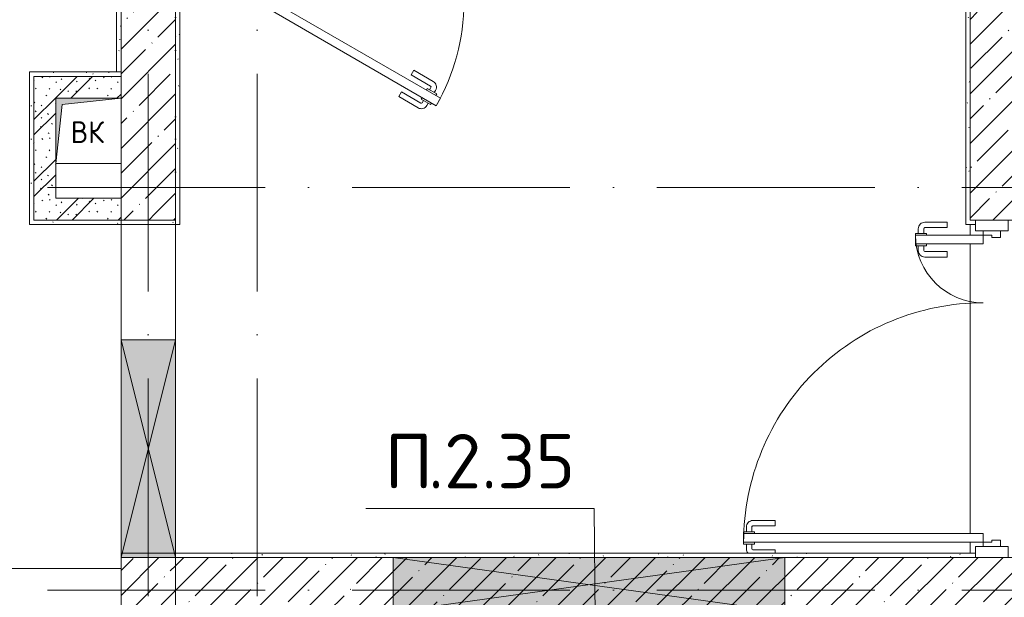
# Model space of a CAD drawing. Header units: millimetres. Extents: x 83162 to 161202, y 56220 to 105342.
# Tile 31 of 209: x 109880 to 114403, y 85017 to 87670. Entities that reach past the tile are written whole.
import ezdxf

# ---------------------------------------------------------------- set-up
doc = ezdxf.new("R2010")
doc.units = ezdxf.units.MM
doc.linetypes.add('4_ Штрихпунктир_ 10 х 2 мм', pattern=[1400, 1000, -200, 0, -200])
for name, color, linetype, lineweight in [('A-____-NOTE-TEXT', 5, 'Continuous', 9), ('A-DETL-____-THIN', 7, 'Continuous', 9), ('A-DETL-GENF-OTLN', 7, 'Continuous', 9), ('A-DOOR-____-MCUT', 7, 'Continuous', 18), ('A-DOOR-____-OTLN', 7, 'Continuous', 9), ('A-DOOR-FRAM-MCUT', 7, 'Continuous', 18), ('A-DOOR-OPNG-OTLN', 7, 'Continuous', 9), ('A-FLOR-____-OTLN', 7, 'Continuous', 9), ('A-GLAZ-____-MCUT', 7, 'Continuous', 9), ('A-GLAZ-____-OTLN', 7, 'Continuous', 9), ('A-GLAZ-CWMG-MCUT', 7, 'Continuous', 9), ('A-GLAZ-CWMG-OTLN', 7, 'Continuous', 9), ('A-WALL-____-MCUT', 7, 'Continuous', 9), ('A-WALL-____-PATT', 7, 'Continuous', 9), ('G-____-____-TEXT', 7, 'Continuous', 9), ('I-WALL-____-MCUT', 7, 'Continuous', 9), ('M-EQPM-____-OTLN', 7, 'Continuous', 9), ('S-GRID-____-OTLN', 7, 'Continuous', 9)]:
    doc.layers.add(name, color=color, linetype=linetype, lineweight=lineweight)
doc.styles.add('GOST Common', font='GOST_Common.ttf', dxfattribs={"height": 100})
doc.styles.add('ISOCPEUR', font='isocpeur.ttf', dxfattribs={"height": 250})
pattern_1 = [(45, (0, 0), (-114.04925, 114.04925), []), (45, (114.05, 0), (-114.04925, 114.04925), [201.613, -40.323, 3.353, -36.97])]
pattern_2 = [(135, (150.28, 188.64), (-282.8427, 3e-14), [5, -395]), (135, (174.9, 237.36), (-282.8427, 3e-14), [5, -395]), (135, (211.96, 236.53), (-282.8427, 3e-14), [5, -395]), (135, (114.96, 223.96), (-282.8427, 3e-14), [5, -395]), (135, (77.54, 223.96), (-282.8427, 3e-14), [5, -395]), (135, (57.44, 184.52), (-282.8427, 3e-14), [5, -395]), (135, (66.21, 142.9), (-282.8427, 3e-14), [5, -395]), (135, (107.33, 161), (-282.8427, 3e-14), [5, -395]), (135, (99.08, 130.94), (-282.8427, 3e-14), [5, -395]), (135, (22.6, 136.46), (-282.8427, 3e-14), [5, -395]), (135, (21.16, 168.08), (-282.8427, 3e-14), [5, -395]), (135, (46.13, 96.12), (-282.8427, 3e-14), [5, -395]), (135, (3.54, 74.6), (-282.8427, 3e-14), [5, -395]), (135, (40.3, 47.56), (-282.8427, 3e-14), [5, -395]), (135, (39.77, 18.47), (-282.8427, 3e-14), [5, -395]), (135, (76.94, 37.28), (-282.8427, 3e-14), [5, -395]), (135, (114.18, 62.4), (-282.8427, 3e-14), [5, -395]), (135, (139.87, 90.2), (-282.8427, 3e-14), [5, -395]), (135, (141.44, 15.82), (-282.8427, 3e-14), [5, -395]), (135, (188.69, 26.73), (-282.8427, 3e-14), [5, -395]), (135, (176.14, 51.36), (-282.8427, 3e-14), [5, -395]), (135, (177.03, 0), (-282.8427, 3e-14), [5, -395]), (135, (276.61, 8.22), (-282.8427, 3e-14), [5, -395]), (135, (271.19, 31.72), (-282.8427, 3e-14), [5, -395]), (135, (268.29, 119.65), (-282.8427, 3e-14), [5, -395]), (135, (237.92, 101.95), (-282.8427, 3e-14), [5, -395]), (135, (237.92, 158.27), (-282.8427, 3e-14), [5, -395]), (135, (260.4, 204.35), (-282.8427, 3e-14), [5, -395]), (135, (275.54, 235.4), (-282.8427, 3e-14), [5, -395]), (135, (117.62, 268.96), (-282.8427, 3e-14), [5, -395]), (135, (203.62, 273.83), (-282.8427, 3e-14), [5, -395]), (135, (47.24, 279.3), (-282.8427, 3e-14), [5, -395]), (135, (23.2, 266.16), (-282.8427, 3e-14), [5, -395]), (135, (42.78, 232.52), (-282.8427, 3e-14), [5, -395]), (135, (177.76, 90.57), (-282.8427, 3e-14), [5, -395]), (135, (181.12, 121.8), (-282.8427, 3e-14), [5, -395]), (135, (206.73, 172.06), (-282.8427, 3e-14), [5, -395]), (135, (143.14, 136.62), (-282.8427, 3e-14), [5, -395]), (135, (211.51, 131.86), (-282.8427, 3e-14), [5, -395]), (135, (81.47, 95.1), (-282.8427, 3e-14), [5, -395]), (135, (235.13, 60.46), (-282.8427, 3e-14), [5, -395]), (135, (242.24, 4.89), (-282.8427, 3e-14), [5, -395]), (45, (0, 106.07), (-282.8427, 0), []), (45, (106.07, 0), (-282.8427, 0), []), (45, (176.78, 0), (-282.8427, 0), []), (45, (0, 176.78), (-282.8427, 0), [])]
pattern_3 = [(0, (0, 0), (203.2, 50.8), [3.353, -149.047, 3.353, -149.047, -812.8]), (0, (0, 0), (203.2, 50.8), [-304.8, 3.353, -301.447, 3.353, -149.047, -355.6]), (0, (0, 0), (203.2, 50.8), [-762, 3.353, -98.247, 3.353, -250.647]), (120, (76.2, 25.4), (-145.59409, 150.576362), [3.353, -149.047, 3.353, -149.047, -812.8]), (120, (76.2, 25.4), (-145.59409, 150.576362), [-304.8, 3.353, -301.447, 3.353, -149.047, -355.6]), (120, (76.2, 25.4), (-145.59409, 150.576362), [-762, 3.353, -98.247, 3.353, -250.647]), (240, (101.6, 127), (-57.60591, -201.376362), [3.353, -149.047, 3.353, -149.047, -812.8]), (240, (101.6, 127), (-57.60591, -201.376362), [-304.8, 3.353, -301.447, 3.353, -149.047, -355.6]), (240, (101.6, 127), (-57.60591, -201.376362), [-762, 3.353, -98.247, 3.353, -250.647])]

# ---------------------------------------------------------------- blocks, each defined once
blk = doc.blocks.new('АР_Канал вертикальный прямоугольный - ВК-4422902-ВКК_01_К3_З_ЭОМ_греющий кабель_')
at = {"layer": 'A-DETL-GENF-OTLN', "lineweight": 5, "true_color": 0xf4f4f4}
blk.add_hatch(color=7, dxfattribs=at).paths.add_polyline_path([(-150, -150), (-120, 120), (150, 150), (-150, 150)])
at = {"layer": 'A-DETL-GENF-OTLN', "color": 254, "lineweight": 13, "true_color": 0xcccccc}
for p, q in [((150, 150), (-150, 150)), ((-150, 150), (-150, -150)), ((150, 150), (-150, 150)), ((-150, 150), (-150, -150)), ((-120, 120), (150, 150)), ((-120, 120), (150, 150)), ((150, -150), (150, 150)), ((-150, -150), (-120, 120)), ((-150, -150), (-120, 120)), ((-150, -150), (150, -150))]:
    blk.add_line(p, q, dxfattribs=at)
at = {"layer": 'M-EQPM-____-OTLN', "color": 254, "lineweight": 5, "true_color": 0xcccccc}
for p, q in [((-150, -150), (-150, 150)), ((-150, 150), (150, 150)), ((150, 150), (150, -150)), ((150, -150), (-150, -150))]:
    blk.add_line(p, q, dxfattribs=at)
blk = doc.blocks.new('АР_Дверь_Панель двупольная - АР_Дверь_Панель двупольная_Остекленная 1100_350-4608551-ВКК_01_К3_З_ЭОМ_греющий кабель_')
at = {"layer": 'A-DOOR-____-MCUT', "color": 254, "lineweight": 13, "true_color": 0xcccccc}
for p, q in [((-705, 40), (-705, 1140)), ((-705, 1140), (-665, 1140)), ((-665, 1140), (-665, 40)), ((705, 350), (665, 350)), ((665, 350), (665, 40)), ((705, 40), (705, 350)), ((-665, 40), (-705, 40)), ((665, 40), (705, 40))]:
    blk.add_line(p, q, dxfattribs=at)
at = {"layer": 'A-DOOR-____-OTLN', "color": 254, "lineweight": 5, "true_color": 0xcccccc}
for p, q in [((-713, 1140), (-713, 1090)), ((-705, 1140), (-713, 1140)), ((-665, 1140), (-657, 1140)), ((-657, 1140), (-657, 1090)), ((-740, 995), (-740, 1097.5)), ((-713, 1127.5), (-735, 1127.5)), ((-713, 1102.5), (-735, 1102.5)), ((-713, 1090), (-705, 1090)), ((-657, 1090), (-665, 1090)), ((-657, 1127.5), (-635, 1127.5)), ((-657, 1102.5), (-635, 1102.5)), ((-630, 995), (-630, 1097.5)), ((-605, 995), (-605, 1097.5)), ((-740, 995), (-755, 995)), ((-630, 995), (-605, 995)), ((657, 337.5), (635, 337.5)), ((657, 350), (657, 300)), ((665, 350), (657, 350)), ((705, 350), (713, 350)), ((713, 350), (713, 300)), ((713, 337.5), (735, 337.5)), ((605, 205), (605, 307.5)), ((630, 205), (630, 307.5)), ((657, 312.5), (635, 312.5)), ((657, 300), (665, 300)), ((713, 300), (705, 300)), ((713, 312.5), (735, 312.5)), ((740, 205), (740, 307.5)), ((765, 205), (765, 307.5)), ((630, 205), (605, 205)), ((740, 205), (765, 205))]:
    blk.add_line(p, q, dxfattribs=at)
for centre, radius, start, end in [((-705, 40), 1100, 0, 90), ((-735, 1097.5), 30, 90, 132.4185), ((-735, 1097.5), 4.99, 90, 180), ((-635, 1097.5), 30, 360, 90), ((-635, 1097.5), 4.99, 0, 90), ((705, 40), 310, 90, 180), ((635, 307.5), 30, 90, 180), ((735, 307.5), 30, 0, 90), ((635, 307.5), 4.99, 90, 180), ((735, 307.5), 4.99, 0, 90)]:
    blk.add_arc(centre, radius, start, end, dxfattribs=at)
at = {"layer": 'A-DOOR-FRAM-MCUT', "color": 254, "lineweight": 13, "true_color": 0xcccccc}
for p, q in [((-725, 40), (-705, 40)), ((-725, -40), (-725, 40)), ((-705, 40), (-705, 0)), ((705, 0), (695, 0)), ((695, 0), (695, -40)), ((725, 40), (705, 40)), ((705, 40), (705, 0)), ((725, -40), (725, 40)), ((-695, -40), (-725, -40)), ((-705, 0), (-695, 0)), ((-695, 0), (-695, -40)), ((695, -40), (725, -40))]:
    blk.add_line(p, q, dxfattribs=at)
blk = doc.blocks.new('Прямоугольный импост - 150Х50-4608515-ВКК_01_К3_З_ЭОМ_греющий кабель_')
at = {"layer": 'A-GLAZ-CWMG-MCUT', "color": 254, "lineweight": 5, "true_color": 0xcccccc}
for p, q in [((-50, 75), (0, 75)), ((-50, 40), (-50, 75)), ((0, 75), (0, -75)), ((-50, -75), (-50, -40)), ((0, -75), (-50, -75))]:
    blk.add_line(p, q, dxfattribs=at)
blk = doc.blocks.new('Прямоугольный импост - 150Х50-4608517-ВКК_01_К3_З_ЭОМ_греющий кабель_')
at = {"layer": 'A-GLAZ-CWMG-MCUT', "color": 254, "lineweight": 5, "true_color": 0xcccccc}
for p, q in [((0, 75), (-50, 75)), ((-50, 75), (-50, 40)), ((0, -75), (0, 75)), ((-50, -40), (-50, -75)), ((-50, -75), (0, -75))]:
    blk.add_line(p, q, dxfattribs=at)
blk = doc.blocks.new('АР_Отверстие прямоугольное - ОВВ-4522160-ВКК_01_К3_З_ЭОМ_греющий кабель_')
at = {"layer": 'A-DETL-GENF-OTLN', "lineweight": 5, "true_color": 0xf9f9f9}
blk.add_hatch(color=7, dxfattribs=at).paths.add_polyline_path([(1025, -125), (1025, 125), (-775, 125), (-775, -125), (-249, -125)])
at = {"layer": 'A-DETL-GENF-OTLN', "color": 254, "lineweight": 5, "true_color": 0xcccccc}
for p, q in [((1025, 125), (-775, -125)), ((-775, 125), (1025, -125))]:
    blk.add_line(p, q, dxfattribs=at)
at = {"layer": 'A-DETL-GENF-OTLN', "color": 254, "lineweight": 13, "true_color": 0xcccccc}
for p, q in [((1025, 125), (-775, 125)), ((-775, 125), (-775, -125)), ((1025, -125), (1025, 125)), ((-775, -125), (1025, -125))]:
    blk.add_line(p, q, dxfattribs=at)
at = {"layer": 'A-GLAZ-____-MCUT', "color": 254, "lineweight": 5, "true_color": 0xcccccc}
for p, q in [((-775, 125), (-775, -125)), ((1025, 125), (1025, -125))]:
    blk.add_line(p, q, dxfattribs=at)
blk = doc.blocks.new('АР_Проем - Настраиваемый-3611146-ВКК_01_К3_З_ЭОМ_греющий кабель_')
at = {"layer": 'A-DOOR-OPNG-OTLN', "color": 254, "lineweight": 5, "true_color": 0xcccccc}
for p, q in [((-775, 125), (225, 125)), ((225, 125), (775, 125)), ((-775, -125), (225, -125)), ((225, -125), (775, -125))]:
    blk.add_line(p, q, dxfattribs=at)
blk = doc.blocks.new('АР_Отверстие прямоугольное - ОВВ-4520630-ВКК_01_К3_З_ЭОМ_греющий кабель_')
at = {"layer": 'A-DETL-GENF-OTLN', "lineweight": 5, "true_color": 0xf9f9f9}
blk.add_hatch(color=7, dxfattribs=at).paths.add_polyline_path([(-375, -125), (625, -125), (625, 125), (-375, 125)])
at = {"layer": 'A-DETL-GENF-OTLN', "color": 254, "lineweight": 5, "true_color": 0xcccccc}
for p, q in [((625, 125), (-375, -125)), ((-375, 125), (625, -125))]:
    blk.add_line(p, q, dxfattribs=at)
at = {"layer": 'A-DETL-GENF-OTLN', "color": 254, "lineweight": 13, "true_color": 0xcccccc}
for p, q in [((625, 125), (-375, 125)), ((-375, 125), (-375, -125)), ((625, -125), (625, 125)), ((-375, -125), (625, -125))]:
    blk.add_line(p, q, dxfattribs=at)
at = {"layer": 'A-GLAZ-____-MCUT', "color": 254, "lineweight": 5, "true_color": 0xcccccc}
for p, q in [((-375, 125), (-375, -125)), ((625, 125), (625, -125))]:
    blk.add_line(p, q, dxfattribs=at)
blk = doc.blocks.new('АР_Дверь однопольная - 1100х2100h_1000__Глухая_с_у_ МГН_EI30-4614996-ВКК_01_К3_З_ЭОМ_греющий кабель_')
at = {"layer": 'A-DOOR-____-MCUT', "color": 254, "lineweight": 13, "true_color": 0xcccccc}
for p, q in [((-347.7, 525), (-367.7, 490.4)), ((475, 50), (-347.7, 525)), ((-367.7, 490.4), (455, 15.4)), ((455, 15.4), (475, 50))]:
    blk.add_line(p, q, dxfattribs=at)
at = {"layer": 'A-DOOR-____-OTLN', "color": 254, "lineweight": 5, "true_color": 0xcccccc}
for p, q in [((-326.1, 512.5), (-322.1, 519.4)), ((-322.1, 519.4), (-278.8, 494.4)), ((-311.2, 513.2), (-305.2, 523.6)), ((-289.6, 500.7), (-283.6, 511.1)), ((-188, 461.7), (-276.8, 512.9)), ((-175.5, 483.3), (-264.3, 534.6)), ((-346.1, 477.9), (-350.1, 470.9)), ((-350.1, 470.9), (-306.8, 445.9)), ((-339.2, 464.7), (-345.3, 454.3)), ((-306.8, 445.9), (-302.8, 452.9)), ((-278.8, 494.4), (-282.8, 487.5)), ((-188, 461.7), (-175.5, 483.3)), ((-245.5, 362.1), (-334.3, 413.3)), ((-317.6, 452.2), (-323.6, 441.8)), ((-233, 383.7), (-321.8, 435)), ((-233, 383.7), (-245.5, 362.1))]:
    blk.add_line(p, q, dxfattribs=at)
for centre, radius, start, end in [((475, 50), 950, 150, 180), ((-279.3, 508.6), 30, 60, 150), ((-279.3, 508.6), 4.99, 60, 150), ((-319.3, 439.3), 30, 150, 240), ((-319.3, 439.3), 4.99, 150, 240)]:
    blk.add_arc(centre, radius, start, end, dxfattribs=at)
at = {"layer": 'A-DOOR-FRAM-MCUT', "color": 254, "lineweight": 13, "true_color": 0xcccccc}
for p, q in [((-535, 50), (-550, 50)), ((-475, 50), (-535, 50)), ((-535, 50), (-535, -30)), ((-475, 10), (-475, 50)), ((535, 50), (475, 50)), ((475, 50), (475, 10)), ((535, -30), (535, 50)), ((535, 50), (550, 50)), ((-465, 10), (-475, 10)), ((-465, -30), (-465, 10)), ((475, 10), (465, 10)), ((465, 10), (465, -30)), ((-535, -30), (-550, -30)), ((-535, -30), (-465, -30)), ((465, -30), (535, -30)), ((535, -30), (550, -30))]:
    blk.add_line(p, q, dxfattribs=at)
blk = doc.blocks.new('240311_Наметкина 10_РД_АР_К3_R21_rvt-1-ВКК_01_К3_З_ЭОМ_греющий кабель_')
at = {"layer": 'A-WALL-____-PATT', "lineweight": 5, "true_color": 0xcccccc}
h = blk.add_hatch(dxfattribs=at)
h.set_pattern_fill('FP_1', color=254, style=0, pattern_type=2)
h.set_pattern_definition(pattern_1)
h.paths.add_polyline_path([(110595, 86780), (110595, 91000), (110345, 91000), (110345, 86780)])
h = blk.add_hatch(dxfattribs=at)
h.set_pattern_fill('FP_1', color=254, style=0, pattern_type=2)
h.set_pattern_definition(pattern_1)
h.paths.add_polyline_path([(114245, 86750), (114495, 86750), (114495, 91000), (114245, 91000), (114245, 87406.4)])
h = blk.add_hatch(dxfattribs=at)
h.set_pattern_fill('FP_29', color=254, style=0, pattern_type=2)
h.set_pattern_definition(pattern_2)
h.paths.add_polyline_path([(109945, 87310), (110345, 87310), (110345, 87410), (109945, 87410)])
h = blk.add_hatch(dxfattribs=at)
h.set_pattern_fill('FP_29', color=254, style=0, pattern_type=2)
h.set_pattern_definition(pattern_2)
h.paths.add_polyline_path([(109945, 86750), (110045, 86750), (110045, 87310), (109945, 87310)])
h = blk.add_hatch(dxfattribs=at)
h.set_pattern_fill('FP_29', color=254, style=0, pattern_type=2)
h.set_pattern_definition(pattern_2)
h.paths.add_polyline_path([(110345, 86750), (110345, 86850), (110045, 86850), (110045, 86750)])
h = blk.add_hatch(dxfattribs=at)
h.set_pattern_fill('FP_1', color=254, style=0, pattern_type=2)
h.set_pattern_definition(pattern_1)
h.paths.add_polyline_path([(110595, 86750), (110595, 86780), (110345, 86780), (110345, 86750)])
h = blk.add_hatch(dxfattribs=at)
h.set_pattern_fill('FP_1', color=254, style=0, pattern_type=2)
h.set_pattern_definition(pattern_1)
h.paths.add_polyline_path([(110345, 82600), (110595, 82600), (110595, 85200), (110345, 85200), (110345, 82768.4)])
h = blk.add_hatch(dxfattribs=at)
h.set_pattern_fill('FP_1', color=254, style=0, pattern_type=2)
h.set_pattern_definition(pattern_1)
h.paths.add_polyline_path([(110595, 84950), (118220, 84950), (118220, 85200), (110595, 85200)])
at = {"layer": 'A-FLOR-____-OTLN', "color": 254, "lineweight": 5, "true_color": 0xcccccc}
for p, q in [((110345, 86200), (110345, 86730)), ((110595, 86730), (110595, 86200)), ((114245, 86730), (114245, 86680)), ((114245, 86640), (114245, 85310)), ((110345, 85220), (110345, 86200)), ((110595, 86200), (110595, 85220)), ((114245, 85270), (114245, 85220)), ((100850, 85150), (110345, 85150)), ((110345, 85150), (100850, 85150))]:
    blk.add_line(p, q, dxfattribs=at)
at = {"layer": 'A-WALL-____-MCUT', "color": 254, "lineweight": 5, "true_color": 0xcccccc}
for p, q in [((110345, 91000), (110345, 87310)), ((110595, 86780), (110595, 91000)), ((114245, 88650), (114245, 86750)), ((110345, 87010), (110345, 86780)), ((110345, 86780), (110345, 86750)), ((110345, 86750), (110595, 86750)), ((110595, 86750), (110595, 86780)), ((114245, 86750), (114495, 86750)), ((110345, 85200), (110345, 82600)), ((110595, 85200), (110345, 85200)), ((110595, 82600), (110595, 85200)), ((111595, 85200), (110595, 85200)), ((110595, 85200), (110595, 84950)), ((113395, 85200), (111595, 85200)), ((114920, 85200), (113395, 85200))]:
    blk.add_line(p, q, dxfattribs=at)
at = {"layer": 'I-WALL-____-MCUT', "color": 254, "lineweight": 5, "true_color": 0xcccccc}
for p, q in [((110345, 87410), (109945, 87410)), ((109945, 87410), (109945, 87310)), ((110345, 87310), (110345, 87410)), ((109945, 87310), (109945, 86750)), ((110045, 86850), (110045, 87010)), ((110345, 86850), (110045, 86850)), ((110345, 86750), (110345, 86850)), ((109945, 86750), (110045, 86750)), ((110045, 86750), (110345, 86750))]:
    blk.add_line(p, q, dxfattribs=at)
at = {"layer": 'A-DOOR-____-OTLN', "color": 254, "lineweight": 5, "true_color": 0xcccccc}
for name, p, rotation in [('АР_Дверь однопольная - 1100х2100h_1000__Глухая_с_у_ МГН_EI30-4614996-ВКК_01_К3_З_ЭОМ_греющий кабель_', (111445, 87800), 180), ('АР_Проем - Настраиваемый-3611146-ВКК_01_К3_З_ЭОМ_греющий кабель_', (110470, 85975), 89.99999999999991), ('АР_Дверь_Панель двупольная - АР_Дверь_Панель двупольная_Остекленная 1100_350-4608551-ВКК_01_К3_З_ЭОМ_греющий кабель_', (114345, 85975), 89.99999999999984)]:
    blk.add_blockref(name, p, dxfattribs=dict(at, rotation=rotation))
at = {"layer": 'A-GLAZ-____-OTLN', "color": 254, "lineweight": 5, "true_color": 0xcccccc, "rotation": 89.99999999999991}
blk.add_blockref('АР_Отверстие прямоугольное - ОВВ-4520630-ВКК_01_К3_З_ЭОМ_греющий кабель_', (110470, 85575), dxfattribs=at)
at = {"layer": 'A-GLAZ-____-OTLN', "color": 254, "lineweight": 5, "true_color": 0xcccccc}
blk.add_blockref('АР_Отверстие прямоугольное - ОВВ-4522160-ВКК_01_К3_З_ЭОМ_греющий кабель_', (112370, 85075), dxfattribs=at)
at = {"layer": 'A-GLAZ-CWMG-OTLN', "color": 254, "lineweight": 5, "true_color": 0xcccccc, "rotation": 89.99999999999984}
blk.add_blockref('Прямоугольный импост - 150Х50-4608517-ВКК_01_К3_З_ЭОМ_греющий кабель_', (114345, 86750), dxfattribs=at)
at = {"layer": 'A-GLAZ-CWMG-OTLN', "color": 254, "lineweight": 5, "true_color": 0xcccccc, "extrusion": (0, 0, -1), "rotation": 270.0000000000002}
blk.add_blockref('Прямоугольный импост - 150Х50-4608515-ВКК_01_К3_З_ЭОМ_греющий кабель_', (-114345, 85200), dxfattribs=at)
at = {"layer": 'M-EQPM-____-OTLN', "color": 254, "lineweight": 5, "true_color": 0xcccccc}
blk.add_blockref('АР_Канал вертикальный прямоугольный - ВК-4422902-ВКК_01_К3_З_ЭОМ_греющий кабель_', (110195, 87160), dxfattribs=at)
at = {"layer": 'A-____-NOTE-TEXT', "color": 254, "lineweight": 5, "true_color": 0xcccccc, "insert": (110113.9, 87203.6), "char_height": 100, "width": 200.422, "attachment_point": 1, "style": 'GOST Common'}
blk.add_mtext('ВК', dxfattribs=at)
blk = doc.blocks.new('Наметкина 10_РД_АР_К3_Отделка_R21_rvt-1-ВКК_01_К3_З_ЭОМ_греющий кабель_')
at = {"layer": 'A-WALL-____-PATT', "lineweight": 5, "true_color": 0xaaaaaa}
h = blk.add_hatch(dxfattribs=at)
h.set_pattern_fill('FP_35', color=253, style=0, pattern_type=2)
h.set_pattern_definition(pattern_3)
h.paths.add_polyline_path([(110345, 87430), (110345, 90980), (110325, 90980), (110325, 87430)])
h = blk.add_hatch(dxfattribs=at)
h.set_pattern_fill('FP_35', color=253, style=0, pattern_type=2)
h.set_pattern_definition(pattern_3)
h.paths.add_polyline_path([(110615, 86730), (110615, 87750), (110595, 87750), (110595, 86730)])
h.paths.add_polyline_path([(110595, 87850), (110615, 87850), (110615, 90980), (110595, 90980), (110595, 88731.5)])
h = blk.add_hatch(dxfattribs=at)
h.set_pattern_fill('FP_35', color=253, style=0, pattern_type=2)
h.set_pattern_definition(pattern_3)
h.paths.add_polyline_path([(114225, 86750), (114245, 86750), (114245, 88650), (114225, 88650), (114225, 87406.4)])
h = blk.add_hatch(dxfattribs=at)
h.set_pattern_fill('FP_35', color=253, style=0, pattern_type=2)
h.set_pattern_definition(pattern_3)
h.paths.add_polyline_path([(109945, 87410), (110345, 87410), (110345, 87430), (109925, 87430), (109925, 87410)])
h = blk.add_hatch(dxfattribs=at)
h.set_pattern_fill('FP_35', color=253, style=0, pattern_type=2)
h.set_pattern_definition(pattern_3)
h.paths.add_polyline_path([(109945, 86730), (109945, 87410), (109925, 87410), (109925, 86730)])
h = blk.add_hatch(dxfattribs=at)
h.set_pattern_fill('FP_35', color=253, style=0, pattern_type=2)
h.set_pattern_definition(pattern_3)
h.paths.add_polyline_path([(110345, 86730), (110345, 86750), (109945, 86750), (109945, 86730), (109991.5, 86730)])
h = blk.add_hatch(dxfattribs=at)
h.set_pattern_fill('FP_35', color=253, style=0, pattern_type=2)
h.set_pattern_definition(pattern_3)
h.paths.add_polyline_path([(110595, 86730), (110595, 86750), (110345, 86750), (110345, 86730)])
h = blk.add_hatch(dxfattribs=at)
h.set_pattern_fill('FP_35', color=253, style=0, pattern_type=2)
h.set_pattern_definition(pattern_3)
h.paths.add_polyline_path([(114270, 85200), (114270, 85220), (110345, 85220), (110345, 85200), (114250.5, 85200)])
at = {"layer": 'A-WALL-____-MCUT', "color": 253, "lineweight": 5, "true_color": 0xaaaaaa}
for p, q in [((110325, 90980), (110325, 87430)), ((110345, 87430), (110345, 90980)), ((114245, 86750), (114245, 88650)), ((114225, 88630), (114225, 86750)), ((110595, 87750), (110595, 86750)), ((110615, 86730), (110615, 87730)), ((110325, 87430), (109925, 87430)), ((109925, 87430), (109925, 87410)), ((110325, 87430), (110345, 87430)), ((110345, 87410), (110345, 87430)), ((109925, 87410), (109925, 86730)), ((109945, 87410), (110345, 87410)), ((109945, 86750), (109945, 87410)), ((110345, 86750), (109945, 86750)), ((110595, 86750), (110345, 86750)), ((110345, 86750), (110345, 86730)), ((110345, 86730), (110345, 86750)), ((114225, 86750), (114225, 86730)), ((114270, 86750), (114245, 86750)), ((114270, 86730), (114270, 86750)), ((109925, 86730), (109945, 86730)), ((109945, 86730), (110345, 86730)), ((110345, 86730), (110595, 86730)), ((110595, 86730), (110615, 86730)), ((114225, 86730), (114270, 86730)), ((110595, 85220), (110345, 85220)), ((110345, 85220), (110345, 85200)), ((114270, 85220), (110595, 85220)), ((114270, 85200), (114270, 85220)), ((110345, 85200), (110595, 85200)), ((110595, 85200), (111595, 85200)), ((111595, 85200), (113395, 85200)), ((113395, 85200), (114270, 85200))]:
    blk.add_line(p, q, dxfattribs=at)
at = {"layer": 'S-GRID-____-OTLN', "color": 254, "linetype": '4_ Штрихпунктир_ 10 х 2 мм', "lineweight": 5, "true_color": 0xcccccc}
for p, q in [((110470, 57020.1), (110470, 104542.4)), ((110970, 57020.1), (110970, 104542.4)), ((153009.9, 86900), (83961.5, 86900)), ((153009.9, 85050), (83961.5, 85050))]:
    blk.add_line(p, q, dxfattribs=at)

msp = doc.modelspace()

# ---------------------------------------------------------------- linework, layer by layer
at = {"layer": 'A-DETL-____-THIN'}
for p, q in [((112518.3, 85425.9), (111468.9, 85425.9)), ((112523.3, 84922.7), (112518.3, 85425.9))]:
    msp.add_line(p, q, dxfattribs=at)

# ---------------------------------------------------------------- block references
at = {"lineweight": 5}
for name in ['Наметкина 10_РД_АР_К3_Отделка_R21_rvt-1-ВКК_01_К3_З_ЭОМ_греющий кабель_', '240311_Наметкина 10_РД_АР_К3_R21_rvt-1-ВКК_01_К3_З_ЭОМ_греющий кабель_']:
    msp.add_blockref(name, (0, 0), dxfattribs=at)

# ---------------------------------------------------------------- texts
at = {"layer": 'G-____-____-TEXT', "char_height": 250, "attachment_point": 1, "style": 'ISOCPEUR'}
for s, insert, width in [('\\fISOCPEUR|b0|i0|c204|p34|;П', (111556.6, 85767.5), 240.506), ('.2.35', (111755.1, 85767.5), 1138.396)]:
    msp.add_mtext(s, dxfattribs=dict(at, insert=insert, width=width))

doc.saveas('drawing.dxf')
